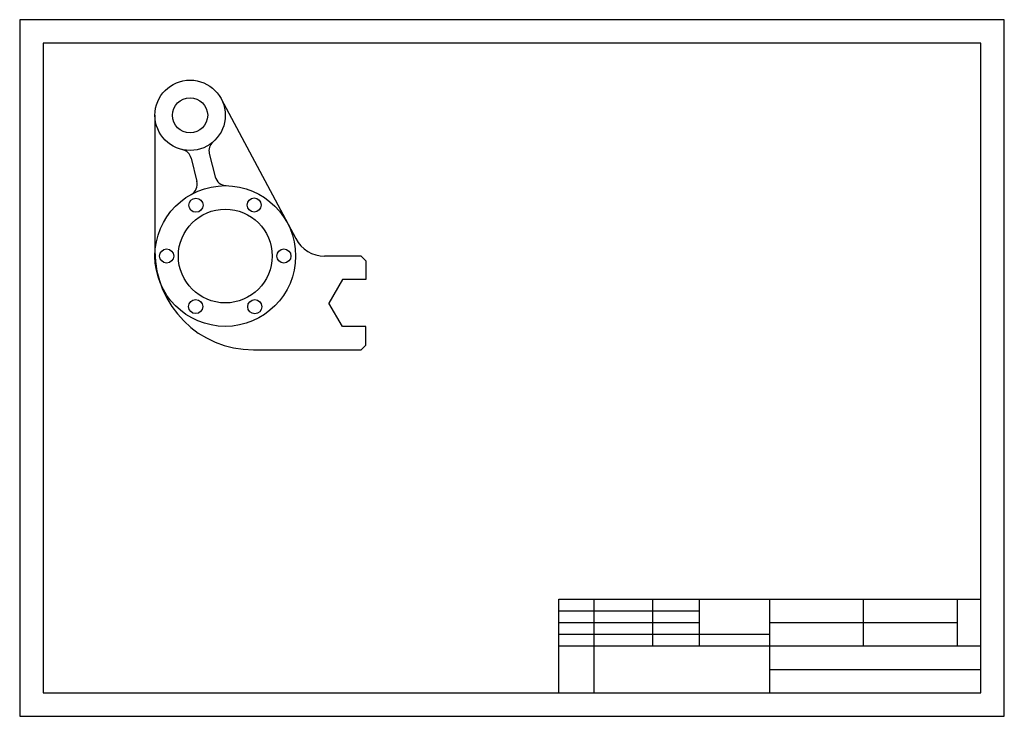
# Model space of a CAD drawing. Header units: inches. Extents: x 12 to 432, y 4 to 301.
import ezdxf

# ---------------------------------------------------------------- set-up
doc = ezdxf.new("R2010")
doc.units = ezdxf.units.IN
doc.header["$MEASUREMENT"] = 0
doc.linetypes.add('ACAD_ISO10W100', pattern=[18, 12, -3, 0, -3])
doc.layers.add('axe', color=2, linetype='ACAD_ISO10W100', lineweight=15)
doc.layers.add('contur', color=7, linetype='Continuous', lineweight=30)

msp = doc.modelspace()

# ---------------------------------------------------------------- linework, layer by layer
for p, q in [((432.32, 300.75), (12.32, 300.75)), ((12.32, 300.75), (12.32, 3.75)), ((432.32, 287.05), (432.32, 300.75)), ((422.32, 290.75), (22.32, 290.75)), ((22.32, 290.75), (22.32, 13.75)), ((422.32, 13.75), (422.32, 290.75)), ((432.32, 3.75), (432.32, 287.05)), ((242.32, 13.75), (242.32, 53.75)), ((242.32, 53.75), (422.32, 53.75)), ((257.32, 13.75), (257.32, 53.75)), ((282.32, 33.75), (282.32, 53.75)), ((302.32, 33.75), (302.32, 53.75)), ((332.32, 13.75), (332.32, 53.75)), ((372.32, 33.75), (372.32, 53.75)), ((412.32, 33.75), (412.32, 53.75)), ((242.32, 48.75), (302.32, 48.75)), ((242.32, 43.75), (302.32, 43.75)), ((332.32, 43.75), (412.32, 43.75)), ((242.32, 38.75), (332.32, 38.75)), ((242.32, 33.75), (422.32, 33.75)), ((332.32, 23.75), (422.32, 23.75)), ((22.32, 13.75), (422.32, 13.75)), ((12.32, 3.75), (432.32, 3.75))]:
    msp.add_line(p, q)
at = {"layer": 'axe'}
msp.add_line((84.8, 170), (85, 170), dxfattribs=at)
at = {"layer": 'contur'}
for p, q in [((98.24, 267.06), (130.05, 207.41)), ((70, 260), (70, 202)), ((93.21, 243.64), (95.68, 233.78)), ((85.45, 241.7), (87.92, 231.84)), ((158, 200), (142.4, 200)), ((158, 200), (160, 198)), ((160, 198), (160, 190)), ((150, 190), (144.21, 179.87)), ((160, 190), (150, 190)), ((150, 170), (144.21, 179.87)), ((160, 170), (150, 170)), ((160, 162), (160, 170)), ((112, 160), (115, 160)), ((115, 160), (115, 160)), ((115, 160), (158, 160)), ((158, 160), (160, 162))]:
    msp.add_line(p, q, dxfattribs=at)
for centre, radius in [((85, 260), 15), ((85, 260), 7.5), ((100, 200), 30), ((87.51, 221.66), 3), ((112.34, 221.74), 3), ((100, 200), 20), ((75, 200), 3), ((125, 200), 3), ((87.37, 178.42), 3), ((112.58, 178.39), 3)]:
    msp.add_circle(centre, radius, dxfattribs=at)
for centre, radius, start, end in [((98.06, 244.86), 5, 130.7799, 194.0362), ((80.6, 240.49), 5, 14.0362, 77.2926), ((83.07, 230.63), 5, 298.9368, 14.0362), ((100.53, 235), 5, 194.0362, 269.1356), ((142.4, 214), 14, 208.0725, 270), ((112, 202), 42, 180, 270)]:
    msp.add_arc(centre, radius, start, end, dxfattribs=at)

doc.saveas('drawing.dxf')
